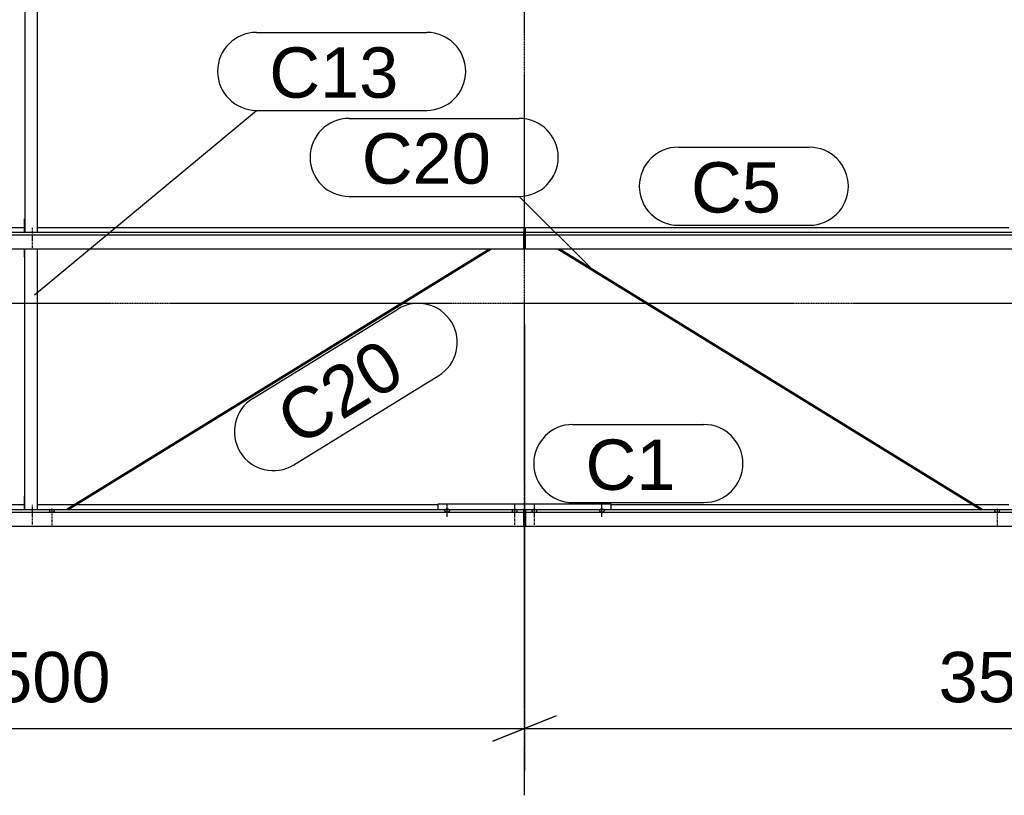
# Model space of a CAD drawing. Header units: millimetres. Extents: x -4888 to 73862, y -29046 to 15504.
# Tile 49 of 111: x 29705 to 33205, y -1750 to 1009. Entities that reach past the tile are written whole.
import ezdxf

# ---------------------------------------------------------------- set-up
doc = ezdxf.new("R2010")
doc.units = ezdxf.units.MM
doc.linetypes.add('DXK_LINE_DOT2', pattern=[3.9198, 1.9599, -1.9599])
doc.linetypes.add('DXK_LINE_DOT3', pattern=[5.9187, 2.979, -0.9799, 0.9799, -0.9799])
doc.styles.add('Arial', font='ARIAL.TTF', dxfattribs={"height": 0.2})

# ---------------------------------------------------------------- blocks, each defined once
blk = doc.blocks.new('Part-1953139-17122 - 1282')
at = {"color": 3, "linetype": 'Continuous'}
for p, q in [((31503, -734.9), (31503, -793.2)), ((34997, -734.9), (31503, -734.9)), ((31807, -716.2), (33093.5, -716.2)), ((33102.6, -716.2), (33222, -716.2)), ((33269, -716.2), (33397.4, -716.2)), ((33406.5, -716.2), (34997, -716.2)), ((34997, -716.2), (34997, -734.9)), ((34997, -793.2), (34997, -734.9)), ((31503, -742.4), (34997, -742.4)), ((31503, -793.2), (34997, -793.2))]:
    blk.add_line(p, q, dxfattribs=at)
blk = doc.blocks.new('GridLine-1953139-4950 - 1282')
at = {"color": 174, "linetype": 'DXK_LINE_DOT3'}
blk.add_line((31500, -1750), (31500, 12340), dxfattribs=at)
blk = doc.blocks.new('GridLine-1953139-4960 - 1282')
at = {"color": 174, "linetype": 'DXK_LINE_DOT3'}
blk.add_line((-1750, 0), (64750, 0), dxfattribs=at)
blk = doc.blocks.new('Part-1953139-17108 - 1282')
at = {"color": 3, "linetype": 'Continuous'}
for p, q in [((28003, -734.9), (28003, -716.2)), ((28003, -716.2), (29593.5, -716.2)), ((28003, -793.2), (28003, -734.9)), ((31497, -734.9), (28003, -734.9)), ((29602.6, -716.2), (29722, -716.2)), ((29769, -716.2), (29897.4, -716.2)), ((29906.5, -716.2), (31193, -716.2)), ((31497, -793.2), (31497, -734.9)), ((28003, -742.4), (31497, -742.4)), ((28003, -793.2), (31497, -793.2))]:
    blk.add_line(p, q, dxfattribs=at)
blk = doc.blocks.new('Part-1953139-17109 - 1282')
at = {"color": 3, "linetype": 'Continuous'}
for p, q in [((28003, 251.4), (28003, 193.1)), ((31497, 251.4), (28003, 251.4)), ((28307, 270), (29722, 270)), ((29769, 270), (31497, 270)), ((31497, 270), (31497, 251.4)), ((31497, 193.1), (31497, 251.4)), ((28003, 243.9), (31497, 243.9)), ((28003, 193.1), (31497, 193.1))]:
    blk.add_line(p, q, dxfattribs=at)
blk = doc.blocks.new('Part-1953139-17123 - 1282')
at = {"color": 3, "linetype": 'Continuous'}
for p, q in [((31503, 251.4), (31503, 270)), ((31503, 270), (33222, 270)), ((31503, 193.1), (31503, 251.4)), ((34997, 251.4), (31503, 251.4)), ((33269, 270), (34693, 270)), ((34997, 193.1), (34997, 251.4)), ((31503, 243.9), (34997, 243.9)), ((31503, 193.1), (34997, 193.1))]:
    blk.add_line(p, q, dxfattribs=at)
blk = doc.blocks.new('Bolt-1953139-17942 - 1282')
at = {"color": 5, "linetype": 'Continuous'}
for p, q in [((31529.3, -734.9), (31528.6, -735.2)), ((31530, -734.6), (31529.3, -734.9)), ((31530.8, -734.4), (31530, -734.6)), ((31531.6, -734.2), (31530.8, -734.4)), ((31532.4, -734), (31531.6, -734.2)), ((31533.2, -733.9), (31532.4, -734)), ((31534.1, -733.8), (31533.2, -733.9)), ((31535, -733.8), (31534.1, -733.8)), ((31535, -758.3), (31535, -716)), ((31535.9, -733.8), (31535, -733.8)), ((31536.8, -733.9), (31535.9, -733.8)), ((31537.6, -734), (31536.8, -733.9)), ((31538.4, -734.2), (31537.6, -734)), ((31539.2, -734.4), (31538.4, -734.2)), ((31540, -734.6), (31539.2, -734.4)), ((31540.7, -734.9), (31540, -734.6)), ((31541.4, -735.2), (31540.7, -734.9)), ((31526.2, -737.7), (31526, -738.1)), ((31526, -738.1), (31526, -738.6)), ((31526, -738.6), (31526, -739.1)), ((31526, -739.1), (31526.2, -739.5)), ((31526.4, -737.2), (31526.2, -737.7)), ((31526.2, -739.5), (31526.4, -740)), ((31526.7, -736.8), (31526.4, -737.2)), ((31526.4, -740), (31526.7, -740.4)), ((31527.1, -736.3), (31526.7, -736.8)), ((31526.7, -740.4), (31527.1, -740.8)), ((31527.5, -735.9), (31527.1, -736.3)), ((31527.1, -740.8), (31527.5, -741.2)), ((31528, -735.5), (31527.5, -735.9)), ((31527.5, -741.2), (31528, -741.6)), ((31528.6, -735.2), (31528, -735.5)), ((31528, -741.6), (31528.6, -742)), ((31528.6, -742), (31529.3, -742.3)), ((31529.3, -742.3), (31530, -742.6)), ((31530, -742.6), (31530.8, -742.8)), ((31530.8, -742.8), (31531.6, -743)), ((31531.6, -743), (31532.4, -743.2)), ((31532.4, -743.2), (31533.2, -743.3)), ((31533.2, -743.3), (31534.1, -743.4)), ((31534.1, -743.4), (31535, -743.4)), ((31535, -743.4), (31535.9, -743.4)), ((31535.9, -743.4), (31536.8, -743.3)), ((31536.8, -743.3), (31537.6, -743.2)), ((31537.6, -743.2), (31538.4, -743)), ((31538.4, -743), (31539.2, -742.8)), ((31539.2, -742.8), (31540, -742.6)), ((31540, -742.6), (31540.7, -742.3)), ((31540.7, -742.3), (31541.4, -742)), ((31542, -735.5), (31541.4, -735.2)), ((31541.4, -742), (31542, -741.6)), ((31542.5, -735.9), (31542, -735.5)), ((31542, -741.6), (31542.5, -741.2)), ((31542.9, -736.3), (31542.5, -735.9)), ((31542.5, -741.2), (31542.9, -740.8)), ((31543.3, -736.8), (31542.9, -736.3)), ((31542.9, -740.8), (31543.3, -740.4)), ((31543.6, -737.2), (31543.3, -736.8)), ((31543.3, -740.4), (31543.6, -740)), ((31543.8, -737.7), (31543.6, -737.2)), ((31543.6, -740), (31543.8, -739.5)), ((31544, -738.1), (31543.8, -737.7)), ((31543.8, -739.5), (31544, -739.1)), ((31544, -738.6), (31544, -738.1)), ((31544, -739.1), (31544, -738.6))]:
    blk.add_line(p, q, dxfattribs=at)
blk = doc.blocks.new('Part-1953139-17941 - 1282')
at = {"color": 3, "linetype": 'Continuous'}
for p, q in [((31193, -734.9), (31193, -713.8)), ((31193, -713.8), (31807, -713.8)), ((31807, -713.8), (31807, -734.9)), ((31497, -735.7), (31503, -735.7)), ((31497, -744.2), (31503, -744.2)), ((31497, -790.7), (31503, -790.7))]:
    blk.add_line(p, q, dxfattribs=at)
blk = doc.blocks.new('Bolt-1953139-17945 - 1282')
at = {"color": 5, "linetype": 'DXK_LINE_DOT2'}
blk.add_line((31465, -788.1), (31465, -745.8), dxfattribs=at)
blk = doc.blocks.new('Bolt-1953139-19015 - 1282')
at = {"color": 5, "linetype": 'DXK_LINE_DOT2'}
blk.add_line((33180, -747.9), (33180, -790.2), dxfattribs=at)
blk = doc.blocks.new('Bolt-1953139-17943 - 1282')
at = {"color": 5, "linetype": 'DXK_LINE_DOT2'}
blk.add_line((31535, -788.1), (31535, -745.8), dxfattribs=at)
blk = doc.blocks.new('Bolt-1953139-17944 - 1282')
at = {"color": 5, "linetype": 'Continuous'}
for p, q in [((31459.3, -734.9), (31458.6, -735.2)), ((31460, -734.6), (31459.3, -734.9)), ((31460.8, -734.4), (31460, -734.6)), ((31461.6, -734.2), (31460.8, -734.4)), ((31462.4, -734), (31461.6, -734.2)), ((31463.2, -733.9), (31462.4, -734)), ((31464.1, -733.8), (31463.2, -733.9)), ((31465, -733.8), (31464.1, -733.8)), ((31465, -758.3), (31465, -716)), ((31465.9, -733.8), (31465, -733.8)), ((31466.8, -733.9), (31465.9, -733.8)), ((31467.6, -734), (31466.8, -733.9)), ((31468.4, -734.2), (31467.6, -734)), ((31469.2, -734.4), (31468.4, -734.2)), ((31470, -734.6), (31469.2, -734.4)), ((31470.7, -734.9), (31470, -734.6)), ((31471.4, -735.2), (31470.7, -734.9)), ((31456.2, -737.7), (31456, -738.1)), ((31456, -738.1), (31456, -738.6)), ((31456, -738.6), (31456, -739.1)), ((31456, -739.1), (31456.2, -739.5)), ((31456.4, -737.2), (31456.2, -737.7)), ((31456.2, -739.5), (31456.4, -740)), ((31456.7, -736.8), (31456.4, -737.2)), ((31456.4, -740), (31456.7, -740.4)), ((31457.1, -736.3), (31456.7, -736.8)), ((31456.7, -740.4), (31457.1, -740.8)), ((31457.5, -735.9), (31457.1, -736.3)), ((31457.1, -740.8), (31457.5, -741.3)), ((31458, -735.6), (31457.5, -735.9)), ((31457.5, -741.3), (31458, -741.6)), ((31458.6, -735.2), (31458, -735.6)), ((31458, -741.6), (31458.6, -742)), ((31458.6, -742), (31459.3, -742.3)), ((31459.3, -742.3), (31460, -742.6)), ((31460, -742.6), (31460.8, -742.8)), ((31460.8, -742.8), (31461.6, -743)), ((31461.6, -743), (31462.4, -743.2)), ((31462.4, -743.2), (31463.2, -743.3)), ((31463.2, -743.3), (31464.1, -743.4)), ((31464.1, -743.4), (31465, -743.4)), ((31465, -743.4), (31465.9, -743.4)), ((31465.9, -743.4), (31466.8, -743.3)), ((31466.8, -743.3), (31467.6, -743.2)), ((31467.6, -743.2), (31468.4, -743)), ((31468.4, -743), (31469.2, -742.8)), ((31469.2, -742.8), (31470, -742.6)), ((31470, -742.6), (31470.7, -742.3)), ((31470.7, -742.3), (31471.4, -742)), ((31472, -735.6), (31471.4, -735.2)), ((31471.4, -742), (31472, -741.6)), ((31472.5, -735.9), (31472, -735.6)), ((31472, -741.6), (31472.5, -741.3)), ((31472.9, -736.3), (31472.5, -735.9)), ((31472.5, -741.3), (31472.9, -740.8)), ((31473.3, -736.8), (31472.9, -736.3)), ((31472.9, -740.8), (31473.3, -740.4)), ((31473.6, -737.2), (31473.3, -736.8)), ((31473.3, -740.4), (31473.6, -740)), ((31473.8, -737.7), (31473.6, -737.2)), ((31473.6, -740), (31473.8, -739.5)), ((31474, -738.1), (31473.8, -737.7)), ((31473.8, -739.5), (31474, -739.1)), ((31474, -738.6), (31474, -738.1)), ((31474, -739.1), (31474, -738.6))]:
    blk.add_line(p, q, dxfattribs=at)
blk = doc.blocks.new('Bolt-1953139-17946 - 1282')
at = {"color": 5, "linetype": 'Continuous'}
for p, q in [((31767.1, -735), (31766.7, -735.4)), ((31767.5, -734.6), (31767.1, -735)), ((31768, -734.2), (31767.5, -734.6)), ((31768.6, -733.8), (31768, -734.2)), ((31769.3, -733.5), (31768.6, -733.8)), ((31770, -733.3), (31769.3, -733.5)), ((31770.8, -733), (31770, -733.3)), ((31771.6, -732.8), (31770.8, -733)), ((31772.4, -732.7), (31771.6, -732.8)), ((31773.2, -732.5), (31772.4, -732.7)), ((31774.1, -732.5), (31773.2, -732.5)), ((31775, -732.4), (31774.1, -732.5)), ((31775, -759.8), (31775, -717.4)), ((31775.9, -732.5), (31775, -732.4)), ((31776.8, -732.5), (31775.9, -732.5)), ((31777.6, -732.7), (31776.8, -732.5)), ((31778.4, -732.8), (31777.6, -732.7)), ((31779.2, -733), (31778.4, -732.8)), ((31780, -733.3), (31779.2, -733)), ((31780.7, -733.5), (31780, -733.3)), ((31781.4, -733.8), (31780.7, -733.5)), ((31782, -734.2), (31781.4, -733.8)), ((31782.5, -734.6), (31782, -734.2)), ((31782.9, -735), (31782.5, -734.6)), ((31783.3, -735.4), (31782.9, -735)), ((31766.2, -736.3), (31766, -736.8)), ((31766, -736.8), (31766, -737.2)), ((31766, -737.2), (31766, -737.7)), ((31766, -737.7), (31766.2, -738.2)), ((31766.4, -735.8), (31766.2, -736.3)), ((31766.2, -738.2), (31766.4, -738.6)), ((31766.7, -735.4), (31766.4, -735.8)), ((31766.4, -738.6), (31766.7, -739.1)), ((31766.7, -739.1), (31767.1, -739.5)), ((31767.1, -739.5), (31767.5, -739.9)), ((31767.5, -739.9), (31768, -740.3)), ((31768, -740.3), (31768.6, -740.6)), ((31768.6, -740.6), (31769.3, -740.9)), ((31769.3, -740.9), (31770, -741.2)), ((31770, -741.2), (31770.8, -741.5)), ((31770.8, -741.5), (31771.6, -741.7)), ((31771.6, -741.7), (31772.4, -741.8)), ((31772.4, -741.8), (31773.2, -741.9)), ((31773.2, -741.9), (31774.1, -742)), ((31774.1, -742), (31775, -742)), ((31775, -742), (31775.9, -742)), ((31775.9, -742), (31776.8, -741.9)), ((31776.8, -741.9), (31777.6, -741.8)), ((31777.6, -741.8), (31778.4, -741.7)), ((31778.4, -741.7), (31779.2, -741.5)), ((31779.2, -741.5), (31780, -741.2)), ((31780, -741.2), (31780.7, -740.9)), ((31780.7, -740.9), (31781.4, -740.6)), ((31781.4, -740.6), (31782, -740.3)), ((31782, -740.3), (31782.5, -739.9)), ((31782.5, -739.9), (31782.9, -739.5)), ((31782.9, -739.5), (31783.3, -739.1)), ((31783.6, -735.8), (31783.3, -735.4)), ((31783.3, -739.1), (31783.6, -738.6)), ((31783.8, -736.3), (31783.6, -735.8)), ((31783.6, -738.6), (31783.8, -738.2)), ((31784, -736.8), (31783.8, -736.3)), ((31783.8, -738.2), (31784, -737.7)), ((31784, -737.2), (31784, -736.8)), ((31784, -737.7), (31784, -737.2))]:
    blk.add_line(p, q, dxfattribs=at)
blk = doc.blocks.new('Bolt-1953139-17947 - 1282')
at = {"color": 5, "linetype": 'Continuous'}
for p, q in [((31217.1, -735), (31216.7, -735.4)), ((31217.5, -734.6), (31217.1, -735)), ((31218, -734.2), (31217.5, -734.6)), ((31218.6, -733.8), (31218, -734.2)), ((31219.3, -733.5), (31218.6, -733.8)), ((31220, -733.3), (31219.3, -733.5)), ((31220.8, -733), (31220, -733.3)), ((31221.6, -732.8), (31220.8, -733)), ((31222.4, -732.7), (31221.6, -732.8)), ((31223.2, -732.5), (31222.4, -732.7)), ((31224.1, -732.5), (31223.2, -732.5)), ((31225, -732.4), (31224.1, -732.5)), ((31225, -759.8), (31225, -717.4)), ((31225.9, -732.5), (31225, -732.4)), ((31226.8, -732.5), (31225.9, -732.5)), ((31227.6, -732.7), (31226.8, -732.5)), ((31228.4, -732.8), (31227.6, -732.7)), ((31229.2, -733), (31228.4, -732.8)), ((31230, -733.3), (31229.2, -733)), ((31230.7, -733.5), (31230, -733.3)), ((31231.4, -733.8), (31230.7, -733.5)), ((31232, -734.2), (31231.4, -733.8)), ((31232.5, -734.6), (31232, -734.2)), ((31232.9, -735), (31232.5, -734.6)), ((31233.3, -735.4), (31232.9, -735)), ((31216.2, -736.3), (31216, -736.8)), ((31216, -736.8), (31216, -737.2)), ((31216, -737.2), (31216, -737.7)), ((31216, -737.7), (31216.2, -738.2)), ((31216.4, -735.8), (31216.2, -736.3)), ((31216.2, -738.2), (31216.4, -738.6)), ((31216.7, -735.4), (31216.4, -735.8)), ((31216.4, -738.6), (31216.7, -739.1)), ((31216.7, -739.1), (31217.1, -739.5)), ((31217.1, -739.5), (31217.5, -739.9)), ((31217.5, -739.9), (31218, -740.3)), ((31218, -740.3), (31218.6, -740.6)), ((31218.6, -740.6), (31219.3, -740.9)), ((31219.3, -740.9), (31220, -741.2)), ((31220, -741.2), (31220.8, -741.5)), ((31220.8, -741.5), (31221.6, -741.7)), ((31221.6, -741.7), (31222.4, -741.8)), ((31222.4, -741.8), (31223.2, -741.9)), ((31223.2, -741.9), (31224.1, -742)), ((31224.1, -742), (31225, -742)), ((31225, -742), (31225.9, -742)), ((31225.9, -742), (31226.8, -741.9)), ((31226.8, -741.9), (31227.6, -741.8)), ((31227.6, -741.8), (31228.4, -741.7)), ((31228.4, -741.7), (31229.2, -741.5)), ((31229.2, -741.5), (31230, -741.2)), ((31230, -741.2), (31230.7, -740.9)), ((31230.7, -740.9), (31231.4, -740.6)), ((31231.4, -740.6), (31232, -740.3)), ((31232, -740.3), (31232.5, -739.9)), ((31232.5, -739.9), (31232.9, -739.5)), ((31232.9, -739.5), (31233.3, -739.1)), ((31233.6, -735.8), (31233.3, -735.4)), ((31233.3, -739.1), (31233.6, -738.6)), ((31233.8, -736.3), (31233.6, -735.8)), ((31233.6, -738.6), (31233.8, -738.2)), ((31234, -736.8), (31233.8, -736.3)), ((31233.8, -738.2), (31234, -737.7)), ((31234, -737.2), (31234, -736.8)), ((31234, -737.7), (31234, -737.2))]:
    blk.add_line(p, q, dxfattribs=at)
blk = doc.blocks.new('Bolt-1953139-19016 - 1282')
at = {"color": 5, "linetype": 'Continuous'}
for p, q in [((33174.3, -734.9), (33173.6, -735.2)), ((33175, -734.6), (33174.3, -734.9)), ((33175.8, -734.4), (33175, -734.6)), ((33176.6, -734.2), (33175.8, -734.4)), ((33177.4, -734), (33176.6, -734.2)), ((33178.2, -733.9), (33177.4, -734)), ((33179.1, -733.8), (33178.2, -733.9)), ((33180, -733.8), (33179.1, -733.8)), ((33180.9, -733.8), (33180, -733.8)), ((33181.8, -733.9), (33180.9, -733.8)), ((33182.6, -734), (33181.8, -733.9)), ((33183.4, -734.2), (33182.6, -734)), ((33184.2, -734.4), (33183.4, -734.2)), ((33185, -734.6), (33184.2, -734.4)), ((33185.7, -734.9), (33185, -734.6)), ((33186.4, -735.2), (33185.7, -734.9)), ((33171.2, -737.7), (33171, -738.1)), ((33171, -738.1), (33171, -738.6)), ((33171, -738.6), (33171, -739.1)), ((33171, -739.1), (33171.2, -739.5)), ((33171.4, -737.2), (33171.2, -737.7)), ((33171.2, -739.5), (33171.4, -740)), ((33171.7, -736.8), (33171.4, -737.2)), ((33171.4, -740), (33171.7, -740.4)), ((33172.1, -736.3), (33171.7, -736.8)), ((33171.7, -740.4), (33172.1, -740.8)), ((33172.5, -735.9), (33172.1, -736.3)), ((33172.1, -740.8), (33172.5, -741.2)), ((33173, -735.5), (33172.5, -735.9)), ((33172.5, -741.2), (33173, -741.6)), ((33173.6, -735.2), (33173, -735.5)), ((33173, -741.6), (33173.6, -742)), ((33173.6, -742), (33174.3, -742.3)), ((33174.3, -742.3), (33175, -742.6)), ((33175, -742.6), (33175.8, -742.8)), ((33175.8, -742.8), (33176.6, -743)), ((33176.6, -743), (33177.4, -743.2)), ((33177.4, -743.2), (33178.2, -743.3)), ((33178.2, -743.3), (33179.1, -743.4)), ((33179.1, -743.4), (33180, -743.4)), ((33180, -735.2), (33180, -743.3)), ((33180, -743.4), (33180.9, -743.4)), ((33180.9, -743.4), (33181.8, -743.3)), ((33181.8, -743.3), (33182.6, -743.2)), ((33182.6, -743.2), (33183.4, -743)), ((33183.4, -743), (33184.2, -742.8)), ((33184.2, -742.8), (33185, -742.6)), ((33185, -742.6), (33185.7, -742.3)), ((33185.7, -742.3), (33186.4, -742)), ((33187, -735.5), (33186.4, -735.2)), ((33186.4, -742), (33187, -741.6)), ((33187.5, -735.9), (33187, -735.5)), ((33187, -741.6), (33187.5, -741.2)), ((33187.9, -736.3), (33187.5, -735.9)), ((33187.5, -741.2), (33187.9, -740.8)), ((33188.3, -736.8), (33187.9, -736.3)), ((33187.9, -740.8), (33188.3, -740.4)), ((33188.6, -737.2), (33188.3, -736.8)), ((33188.3, -740.4), (33188.6, -740)), ((33188.8, -737.7), (33188.6, -737.2)), ((33188.6, -740), (33188.8, -739.5)), ((33189, -738.1), (33188.8, -737.7)), ((33188.8, -739.5), (33189, -739.1)), ((33189, -738.6), (33189, -738.1)), ((33189, -739.1), (33189, -738.6))]:
    blk.add_line(p, q, dxfattribs=at)
blk = doc.blocks.new('Part-1953139-18506 - 1282')
at = {"color": 3, "linetype": 'Continuous'}
for p, q in [((29722, 163.5), (29722, 193.1)), ((29724, 163.5), (29724, 193.1)), ((29769, -734.9), (29769, 193.1)), ((29722, 163.5), (29724, 163.5)), ((29724, -734.9), (29724, 163.5)), ((29722, -734.9), (29722, -685.6)), ((29722, -685.6), (29724, -685.6))]:
    blk.add_line(p, q, dxfattribs=at)
blk = doc.blocks.new('Bolt-1953139-18507 - 1282')
at = {"color": 5, "linetype": 'DXK_LINE_DOT2'}
blk.add_line((29750, 238.4), (29750, 196), dxfattribs=at)
blk = doc.blocks.new('Bolt-1953139-18508 - 1282')
at = {"color": 5, "linetype": 'DXK_LINE_DOT2'}
blk.add_line((29750, 268.2), (29750, 225.9), dxfattribs=at)
blk = doc.blocks.new('Bolt-1953139-18509 - 1282')
at = {"color": 5, "linetype": 'DXK_LINE_DOT2'}
blk.add_line((29750, -747.1), (29750, -789.4), dxfattribs=at)
blk = doc.blocks.new('Bolt-1953139-18510 - 1282')
at = {"color": 5, "linetype": 'DXK_LINE_DOT2'}
blk.add_line((29750, -717.3), (29750, -759.6), dxfattribs=at)
blk = doc.blocks.new('Part-1953139-18511 - 1282')
at = {"color": 3, "linetype": 'Continuous'}
for p, q in [((29722, 1196.4), (29722, 1226)), ((29724, 1196.4), (29724, 1226)), ((29769, 251.4), (29769, 1226)), ((29722, 1196.4), (29724, 1196.4)), ((29724, 1196.4), (29724, 251.4)), ((29722, 251.4), (29722, 300.7)), ((29722, 300.7), (29724, 300.7))]:
    blk.add_line(p, q, dxfattribs=at)
blk = doc.blocks.new('Part-1953139-19013 - 1282')
at = {"color": 3, "linetype": 'Continuous'}
for p, q in [((31616.9, 193.1), (33123.8, -734.9)), ((31626, 193.1), (33126.2, -730.8)), ((33125, -734.2), (33124.2, -734.9)), ((33126.1, -732.6), (33125, -734.2)), ((33126.5, -731.2), (33126.1, -732.6)), ((33126.2, -730.8), (33126.5, -731.2))]:
    blk.add_line(p, q, dxfattribs=at)
blk = doc.blocks.new('Part-1953139-19008 - 1282')
at = {"color": 3, "linetype": 'Continuous'}
for p, q in [((29873.8, -730.8), (31374, 193.1)), ((29876.2, -734.9), (31383.1, 193.1)), ((29873.5, -731.2), (29873.8, -730.8)), ((29873.9, -732.6), (29873.5, -731.2)), ((29875, -734.2), (29873.9, -732.6)), ((29875.8, -734.9), (29875, -734.2))]:
    blk.add_line(p, q, dxfattribs=at)
blk = doc.blocks.new('Bolt-1953139-19011 - 1282')
at = {"color": 5, "linetype": 'DXK_LINE_DOT2'}
blk.add_line((29820, -747.9), (29820, -790.2), dxfattribs=at)
blk = doc.blocks.new('Bolt-1953139-19012 - 1282')
at = {"color": 5, "linetype": 'Continuous'}
for p, q in [((29814.3, -734.9), (29813.6, -735.2)), ((29815, -734.6), (29814.3, -734.9)), ((29815.8, -734.4), (29815, -734.6)), ((29816.6, -734.2), (29815.8, -734.4)), ((29817.4, -734), (29816.6, -734.2)), ((29818.2, -733.9), (29817.4, -734)), ((29819.1, -733.8), (29818.2, -733.9)), ((29820, -733.8), (29819.1, -733.8)), ((29820.9, -733.8), (29820, -733.8)), ((29821.8, -733.9), (29820.9, -733.8)), ((29822.6, -734), (29821.8, -733.9)), ((29823.4, -734.2), (29822.6, -734)), ((29824.2, -734.4), (29823.4, -734.2)), ((29825, -734.6), (29824.2, -734.4)), ((29825.7, -734.9), (29825, -734.6)), ((29826.4, -735.2), (29825.7, -734.9)), ((29811.2, -737.7), (29811, -738.1)), ((29811, -738.1), (29811, -738.6)), ((29811, -738.6), (29811, -739.1)), ((29811, -739.1), (29811.2, -739.5)), ((29811.4, -737.2), (29811.2, -737.7)), ((29811.2, -739.5), (29811.4, -740)), ((29811.7, -736.8), (29811.4, -737.2)), ((29811.4, -740), (29811.7, -740.4)), ((29812.1, -736.3), (29811.7, -736.8)), ((29811.7, -740.4), (29812.1, -740.8)), ((29812.5, -735.9), (29812.1, -736.3)), ((29812.1, -740.8), (29812.5, -741.2)), ((29813, -735.5), (29812.5, -735.9)), ((29812.5, -741.2), (29813, -741.6)), ((29813.6, -735.2), (29813, -735.5)), ((29813, -741.6), (29813.6, -742)), ((29813.6, -742), (29814.3, -742.3)), ((29814.3, -742.3), (29815, -742.6)), ((29815, -742.6), (29815.8, -742.8)), ((29815.8, -742.8), (29816.6, -743)), ((29816.6, -743), (29817.4, -743.2)), ((29817.4, -743.2), (29818.2, -743.3)), ((29818.2, -743.3), (29819.1, -743.4)), ((29819.1, -743.4), (29820, -743.4)), ((29820, -735.2), (29820, -743.3)), ((29820, -743.4), (29820.9, -743.4)), ((29820.9, -743.4), (29821.8, -743.3)), ((29821.8, -743.3), (29822.6, -743.2)), ((29822.6, -743.2), (29823.4, -743)), ((29823.4, -743), (29824.2, -742.8)), ((29824.2, -742.8), (29825, -742.6)), ((29825, -742.6), (29825.7, -742.3)), ((29825.7, -742.3), (29826.4, -742)), ((29827, -735.5), (29826.4, -735.2)), ((29826.4, -742), (29827, -741.6)), ((29827.5, -735.9), (29827, -735.5)), ((29827, -741.6), (29827.5, -741.2)), ((29827.9, -736.3), (29827.5, -735.9)), ((29827.5, -741.2), (29827.9, -740.8)), ((29828.3, -736.8), (29827.9, -736.3)), ((29827.9, -740.8), (29828.3, -740.4)), ((29828.6, -737.2), (29828.3, -736.8)), ((29828.3, -740.4), (29828.6, -740)), ((29828.8, -737.7), (29828.6, -737.2)), ((29828.6, -740), (29828.8, -739.5)), ((29829, -738.1), (29828.8, -737.7)), ((29828.8, -739.5), (29829, -739.1)), ((29829, -738.6), (29829, -738.1)), ((29829, -739.1), (29829, -738.6))]:
    blk.add_line(p, q, dxfattribs=at)
blk = doc.blocks.new('StraightDimension-1953139-4971 - 1282')
at = {"color": 5, "linetype": 'Continuous'}
for p, q in [((31500, -75), (31500, -1662.7)), ((31612.5, -1467.7), (31387.5, -1557.7)), ((31500, -1512.7), (35000, -1512.7))]:
    blk.add_line(p, q, dxfattribs=at)
at = {"color": 0}
blk.add_wipeout([(33565.5, -1456.5), (33565.5, -1194), (32934.5, -1194), (32934.5, -1456.5)], dxfattribs=at)
at = {"color": 1, "style": 'Arial'}
blk.add_text('3500', height=179.08, dxfattribs=at).set_placement((32972, -1419))
blk = doc.blocks.new('StraightDimension-1953139-4972 - 1282')
at = {"color": 5, "linetype": 'Continuous'}
for p, q in [((31500, -75), (31500, -1662.7)), ((31387.5, -1557.7), (31612.5, -1467.7)), ((28000, -1512.7), (31500, -1512.7))]:
    blk.add_line(p, q, dxfattribs=at)
at = {"color": 0}
blk.add_wipeout([(30065.5, -1456.5), (30065.5, -1194), (29434.5, -1194), (29434.5, -1456.5)], dxfattribs=at)
at = {"color": 1, "style": 'Arial'}
blk.add_text('3500', height=179.08, dxfattribs=at).set_placement((29472, -1419))
blk = doc.blocks.new('Mark-1953139-19658 - 1282')
at = {"color": 136, "linetype": 'Continuous'}
for p, q in [((30547.6, 963.5), (31152.3, 963.5)), ((29757.7, 30), (30547.6, 686)), ((30547.6, 686), (31152.3, 686))]:
    blk.add_line(p, q, dxfattribs=at)
for centre, start, end in [((30547.6, 824.8), 90, 270), ((31152.3, 824.8), 270, 90)]:
    blk.add_arc(centre, 138.7, start, end, dxfattribs=at)
at = {"color": 0}
blk.add_wipeout([(31051.1, 731), (31051.1, 918.5), (30592.6, 918.5), (30592.6, 731)], dxfattribs=at)
blk.add_wipeout([(31051.1, 731), (31051.1, 918.5), (30592.6, 918.5), (30592.6, 731)], dxfattribs=at)
at = {"color": 2, "style": 'Arial'}
blk.add_text('C13', height=179.08, dxfattribs=at).set_placement((30592.6, 731))
blk = doc.blocks.new('Mark-1953139-19291 - 1282')
at = {"color": 136, "linetype": 'Continuous'}
for p, q in [((32046.7, 555.1), (32512.5, 555.1)), ((32046.7, 277.6), (32512.5, 277.6))]:
    blk.add_line(p, q, dxfattribs=at)
for centre, radius, start, end in [((32046.7, 416.3), 138.8, 90, 270), ((32512.5, 416.3), 138.7, 270, 90)]:
    blk.add_arc(centre, radius, start, end, dxfattribs=at)
at = {"color": 0}
blk.add_wipeout([(32411.3, 322.6), (32411.3, 510.1), (32091.7, 510.1), (32091.7, 322.6)], dxfattribs=at)
blk.add_wipeout([(32411.3, 322.6), (32411.3, 510.1), (32091.7, 510.1), (32091.7, 322.6)], dxfattribs=at)
at = {"color": 2, "style": 'Arial'}
blk.add_text('C5', height=179.08, dxfattribs=at).set_placement((32091.7, 322.6))
blk = doc.blocks.new('Mark-1953139-19290 - 1282')
at = {"color": 136, "linetype": 'Continuous'}
for p, q in [((31671.7, -431.2), (32137.5, -431.2)), ((31671.7, -708.7), (32137.5, -708.7))]:
    blk.add_line(p, q, dxfattribs=at)
for centre, radius, start, end in [((31671.7, -570), 138.8, 90, 270), ((32137.5, -570), 138.7, 270, 90)]:
    blk.add_arc(centre, radius, start, end, dxfattribs=at)
at = {"color": 0}
blk.add_wipeout([(32036.3, -663.7), (32036.3, -476.2), (31716.7, -476.2), (31716.7, -663.7)], dxfattribs=at)
blk.add_wipeout([(32036.3, -663.7), (32036.3, -476.2), (31716.7, -476.2), (31716.7, -663.7)], dxfattribs=at)
at = {"color": 2, "style": 'Arial'}
blk.add_text('C1', height=179.08, dxfattribs=at).set_placement((31716.7, -663.7))
blk = doc.blocks.new('Mark-1953139-19824 - 1282')
at = {"color": 0}
blk.add_wipeout([(31085.1, -272.3), (30986.8, -112.6), (30596.4, -353), (30694.7, -512.7)], dxfattribs=at)
blk.add_wipeout([(31085.1, -272.3), (30986.8, -112.6), (30596.4, -353), (30694.7, -512.7)], dxfattribs=at)
at = {"color": 136, "linetype": 'Continuous'}
for p, q in [((30534.5, -338.3), (31049.4, -21.2)), ((30680, -574.6), (31194.9, -257.5))]:
    blk.add_line(p, q, dxfattribs=at)
for centre, start, end in [((31122.2, -139.3), 301.626, 121.626), ((30607.2, -456.5), 121.626, 301.626)]:
    blk.add_arc(centre, 138.7, start, end, dxfattribs=at)
at = {"color": 2, "style": 'Arial'}
blk.add_text('C20', height=179.08, rotation=31.6273, dxfattribs=at).set_placement((30694.7, -512.7))
blk = doc.blocks.new('Mark-1953139-19825 - 1282')
at = {"color": 136, "linetype": 'Continuous'}
for p, q in [((30876.4, 657.7), (31481.1, 657.7)), ((30876.4, 380.2), (31481.1, 380.2)), ((31746.3, 115), (31481.1, 380.2))]:
    blk.add_line(p, q, dxfattribs=at)
for centre, start, end in [((30876.4, 518.9), 90, 270), ((31481.1, 518.9), 270, 90)]:
    blk.add_arc(centre, 138.7, start, end, dxfattribs=at)
at = {"color": 0}
blk.add_wipeout([(31379.9, 425.2), (31379.9, 612.7), (30921.4, 612.7), (30921.4, 425.2)], dxfattribs=at)
blk.add_wipeout([(31379.9, 425.2), (31379.9, 612.7), (30921.4, 612.7), (30921.4, 425.2)], dxfattribs=at)
at = {"color": 2, "style": 'Arial'}
blk.add_text('C20', height=179.08, dxfattribs=at).set_placement((30921.4, 425.2))

msp = doc.modelspace()

# ---------------------------------------------------------------- block references
for name in ['GridLine-1953139-4950 - 1282', 'Part-1953139-18511 - 1282', 'Part-1953139-17109 - 1282', 'Bolt-1953139-18508 - 1282', 'Part-1953139-17123 - 1282', 'Bolt-1953139-18507 - 1282', 'Part-1953139-18506 - 1282', 'Part-1953139-19008 - 1282', 'Part-1953139-19013 - 1282', 'GridLine-1953139-4960 - 1282', 'Part-1953139-17108 - 1282', 'Bolt-1953139-18510 - 1282', 'Bolt-1953139-19012 - 1282', 'Part-1953139-17941 - 1282', 'Bolt-1953139-17947 - 1282', 'Bolt-1953139-17944 - 1282', 'Part-1953139-17122 - 1282', 'Bolt-1953139-17942 - 1282', 'Bolt-1953139-17946 - 1282', 'Bolt-1953139-19016 - 1282', 'Bolt-1953139-18509 - 1282', 'Bolt-1953139-19011 - 1282', 'Bolt-1953139-17945 - 1282', 'Bolt-1953139-17943 - 1282', 'Bolt-1953139-19015 - 1282']:
    msp.add_blockref(name, (0, 0))

# ---------------------------------------------------------------- next in the draw order: block references
for name in ['Mark-1953139-19658 - 1282', 'Mark-1953139-19291 - 1282', 'StraightDimension-1953139-4971 - 1282']:
    msp.add_blockref(name, (0, 0))

# ---------------------------------------------------------------- next in the draw order: block references
for name in ['Mark-1953139-19825 - 1282', 'StraightDimension-1953139-4972 - 1282']:
    msp.add_blockref(name, (0, 0))

# ---------------------------------------------------------------- next in the draw order: block references
for name in ['Mark-1953139-19824 - 1282', 'Mark-1953139-19290 - 1282']:
    msp.add_blockref(name, (0, 0))

doc.saveas('drawing.dxf')
